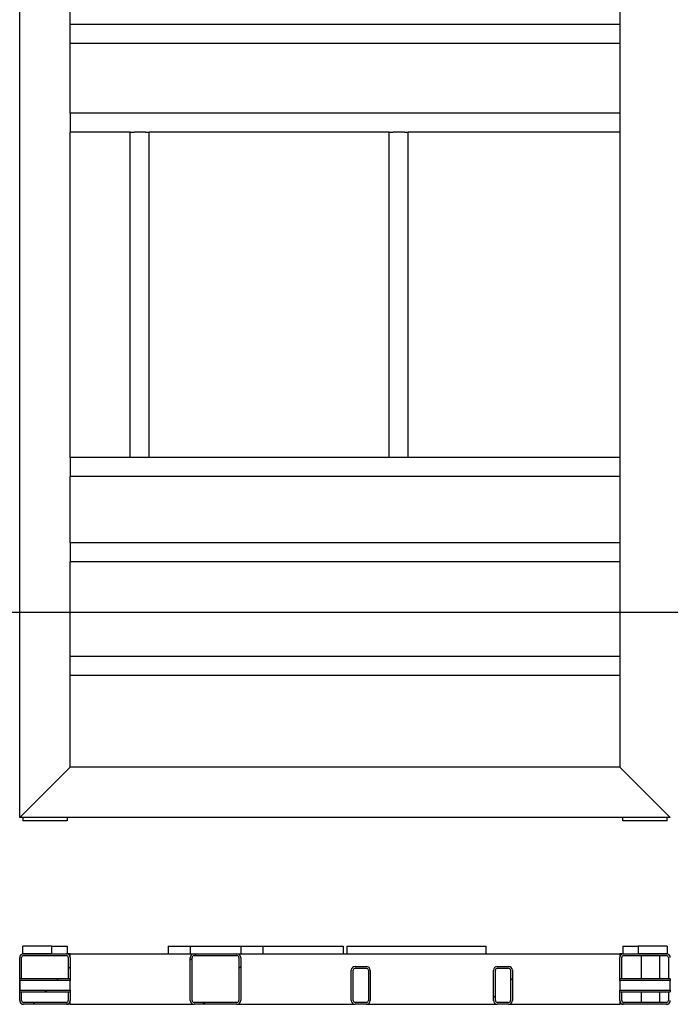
# Model space of a CAD drawing. Header units: millimetres. Extents: x 5 to 1226, y 5 to 415.
# Tile 8 of 61: x 93 to 144, y 228 to 306. Entities that reach past the tile are written whole.
import ezdxf

# ---------------------------------------------------------------- set-up
doc = ezdxf.new("R2010")
doc.units = ezdxf.units.MM
doc.header["$PDSIZE"] = -1
doc.layers.add('COTES', color=1, linetype='Continuous')
doc.layers.add('TRAIT-FINS', color=9, linetype='Continuous')
doc.layers.add('TRAIT-FORT', color=4, linetype='Continuous', lineweight=25)
doc.styles.add('SLDTEXTSTYLE0', font='TXT', dxfattribs={"width": 0.75})
doc.dimstyles.new('SLDDIMSTYLE1', dxfattribs={"dimtxt": 3, "dimasz": 2, "dimexe": 0, "dimexo": 0.0625, "dimgap": 0.75, "dimtad": 0, "dimtih": 1, "dimtoh": 1, "dimdec": 1, "dimlfac": 20, "dimrnd": 1e-09, "dimzin": 12, "dimdsep": 46, "dimtxsty": 'SLDTEXTSTYLE0', "dimsah": 1, "dimcen": 0.09, "dimadec": 0, "dimazin": 3, "dimtfac": 1, "dimtdec": 1, "dimtofl": 0, "dimtmove": 0, "dimatfit": 3, "dimfxl": 1, "dimfrac": 2, "dimtolj": 1, "dimtzin": 12, "dimarcsym": 0})
pattern_1 = [(45, (0, 0), (-13.4704, 13.4704), []), (45, (4.49, 0), (-13.4704, 13.4704), []), (45, (8.98, 0), (-13.4704, 13.4704), []), (45, (13.47, 0), (-13.4704, 13.4704), [])]

# ---------------------------------------------------------------- blocks, each defined once
blk = doc.blocks.new('_D_14')
at = {"layer": 'COTES', "color": 0, "lineweight": -2, "transparency": 16777216}
blk.add_line((182.905, 259.448), (182.905, 394.292), dxfattribs=at)
at = {"layer": 'Defpoints', "color": 0, "transparency": 16777216}
for p in [(182.905, 394.292), (39.158, 386.67), (182.905, 259.386)]:
    blk.add_point(p, dxfattribs=at)
at = {"layer": 'COTES', "color": 0, "transparency": 16777216, "insert": (182.905, 400.667), "char_height": 3, "attachment_point": 5, "rotation": 90, "style": 'SLDTEXTSTYLE0'}
blk.add_mtext('\\A1;2874.9', dxfattribs=at)
blk = doc.blocks.new('_D_21')
at = {"layer": 'COTES', "color": 0, "lineweight": -2, "transparency": 16777216}
blk.add_line((258.619, 280.251), (258.619, 394.292), dxfattribs=at)
at = {"layer": 'Defpoints', "color": 0, "transparency": 16777216}
for p in [(258.619, 394.292), (39.158, 386.67), (258.619, 280.188)]:
    blk.add_point(p, dxfattribs=at)
at = {"layer": 'COTES', "color": 0, "transparency": 16777216, "insert": (258.619, 400.667), "char_height": 3, "attachment_point": 5, "rotation": 90, "style": 'SLDTEXTSTYLE0'}
blk.add_mtext('\\A1;4389.2', dxfattribs=at)
blk = doc.blocks.new('_D_25')
at = {"layer": 'COTES', "color": 0, "lineweight": -2, "transparency": 16777216}
blk.add_line((314.492, 259.171), (314.492, 394.292), dxfattribs=at)
at = {"layer": 'Defpoints', "color": 0, "transparency": 16777216}
for p in [(314.492, 394.292), (39.158, 386.67), (314.492, 259.109)]:
    blk.add_point(p, dxfattribs=at)
at = {"layer": 'COTES', "color": 0, "transparency": 16777216, "insert": (314.492, 400.48), "char_height": 3, "attachment_point": 5, "rotation": 90, "style": 'SLDTEXTSTYLE0'}
blk.add_mtext('\\A1;5506.7', dxfattribs=at)
blk = doc.blocks.new('_D_26')
at = {"layer": 'COTES', "color": 0, "lineweight": -2, "transparency": 16777216}
for p, q in [((332.368, 390.292), (332.368, 394.292)), ((333.122, 386.292), (332.368, 390.292)), ((333.122, 246.987), (333.122, 386.292))]:
    blk.add_line(p, q, dxfattribs=at)
at = {"layer": 'Defpoints', "color": 0, "transparency": 16777216}
for p in [(332.368, 394.292), (39.158, 386.67), (333.122, 246.924)]:
    blk.add_point(p, dxfattribs=at)
at = {"layer": 'COTES', "color": 0, "transparency": 16777216, "insert": (332.368, 400.667), "char_height": 3, "attachment_point": 5, "rotation": 90, "style": 'SLDTEXTSTYLE0'}
blk.add_mtext('\\A1;5879.3', dxfattribs=at)
blk = doc.blocks.new('_D_27')
at = {"layer": 'COTES', "color": 0, "lineweight": -2, "transparency": 16777216}
for p, q in [((337.178, 390.292), (337.178, 394.292)), ((336.424, 386.292), (337.178, 390.292)), ((336.424, 245.512), (336.424, 386.292))]:
    blk.add_line(p, q, dxfattribs=at)
at = {"layer": 'Defpoints', "color": 0, "transparency": 16777216}
for p in [(337.178, 394.292), (39.158, 386.67), (336.424, 245.449)]:
    blk.add_point(p, dxfattribs=at)
at = {"layer": 'COTES', "color": 0, "transparency": 16777216, "insert": (337.178, 400.667), "char_height": 3, "attachment_point": 5, "rotation": 90, "style": 'SLDTEXTSTYLE0'}
blk.add_mtext('\\A1;5945.3', dxfattribs=at)
blk = doc.blocks.new('_D_28')
at = {"layer": 'COTES', "color": 0, "lineweight": -2, "transparency": 16777216}
for p, q in [((358.284, 390.292), (358.284, 394.292)), ((359.792, 386.292), (358.284, 390.292)), ((359.792, 245.512), (359.792, 386.292))]:
    blk.add_line(p, q, dxfattribs=at)
at = {"layer": 'Defpoints', "color": 0, "transparency": 16777216}
for p in [(358.284, 394.292), (39.158, 386.67), (359.792, 245.449)]:
    blk.add_point(p, dxfattribs=at)
at = {"layer": 'COTES', "color": 0, "transparency": 16777216, "insert": (358.284, 400.292), "char_height": 3, "attachment_point": 5, "rotation": 90, "style": 'SLDTEXTSTYLE0'}
blk.add_mtext('\\A1;6412.7', dxfattribs=at)
blk = doc.blocks.new('_D_29')
at = {"layer": 'COTES', "color": 0, "lineweight": -2, "transparency": 16777216}
blk.add_line((363.094, 245.512), (363.094, 394.292), dxfattribs=at)
at = {"layer": 'Defpoints', "color": 0, "transparency": 16777216}
for p in [(363.094, 394.292), (39.158, 386.67), (363.094, 245.449)]:
    blk.add_point(p, dxfattribs=at)
at = {"layer": 'COTES', "color": 0, "transparency": 16777216, "insert": (363.094, 400.667), "char_height": 3, "attachment_point": 5, "rotation": 90, "style": 'SLDTEXTSTYLE0'}
blk.add_mtext('\\A1;6478.7', dxfattribs=at)
blk = doc.blocks.new('_D_56')
at = {"layer": 'COTES', "color": 0, "lineweight": -2, "transparency": 16777216}
for p, q in [((29.54, 260.489), (25.54, 260.489)), ((33.54, 259.386), (29.54, 260.489)), ((182.842, 259.386), (33.54, 259.386))]:
    blk.add_line(p, q, dxfattribs=at)
at = {"layer": 'Defpoints', "color": 0, "transparency": 16777216}
for p in [(39.158, 386.67), (25.54, 260.489), (182.905, 259.386)]:
    blk.add_point(p, dxfattribs=at)
at = {"layer": 'COTES', "color": 0, "transparency": 16777216, "insert": (19.165, 260.489), "char_height": 3, "attachment_point": 5, "style": 'SLDTEXTSTYLE0'}
blk.add_mtext('\\A1;2545.7', dxfattribs=at)

msp = doc.modelspace()

# ---------------------------------------------------------------- hatches: boundary and pattern name
at = {"layer": 'TRAIT-FINS'}
h = msp.add_hatch(dxfattribs=at)
h.set_pattern_fill('DIN 201 ACIER ET FONTE', color=256, style=0, pattern_type=2)
h.set_pattern_definition(pattern_1)
h.paths.add_polyline_path([(92.9082, 232.9902), (92.9082, 232.3902), (95.2082, 232.3902), (95.2082, 232.9902)], flags=0)
h = msp.add_hatch(dxfattribs=at)
h.set_pattern_fill('DIN 201 ACIER ET FONTE', color=256, style=0, pattern_type=2)
h.set_pattern_definition(pattern_1)
h.paths.add_polyline_path([(143.9082, 232.3902), (143.9082, 232.9902), (141.6082, 232.9902), (141.6082, 232.3902)], flags=0)
h = msp.add_hatch(dxfattribs=at)
h.set_pattern_fill('DIN 201 ACIER ET FONTE', color=256, style=0, pattern_type=2)
h.set_pattern_definition(pattern_1)
edge = h.paths.add_edge_path(flags=0)
edge.add_line((88.9582, 232.2402), (92.3582, 232.2402))
edge.add_arc((92.3582, 232.0902), 0.15, 0, 90, ccw=False)
edge.add_line((92.5082, 232.0902), (92.5082, 230.4152))
edge.add_line((92.5082, 230.4152), (92.6582, 230.4152))
edge.add_line((92.6582, 230.4152), (92.6582, 232.0902))
edge.add_arc((92.3582, 232.0902), 0.3, 0, 90)
edge.add_line((92.3582, 232.3902), (88.9582, 232.3902))
edge.add_arc((88.9582, 232.0902), 0.3, 90, 180)
edge.add_line((88.6582, 232.0902), (88.6582, 230.4152))
edge.add_line((88.6582, 230.4152), (88.8082, 230.4152))
edge.add_line((88.8082, 230.4152), (88.8082, 232.0902))
edge.add_arc((88.9582, 232.0902), 0.15, 90, 180, ccw=False)
h = msp.add_hatch(dxfattribs=at)
h.set_pattern_fill('DIN 201 ACIER ET FONTE', color=256, style=0, pattern_type=2)
h.set_pattern_definition(pattern_1)
edge = h.paths.add_edge_path(flags=0)
edge.add_line((92.8082, 230.4152), (92.8082, 232.0902))
edge.add_arc((92.9582, 232.0902), 0.15, 90, 180, ccw=False)
edge.add_line((92.9582, 232.2402), (96.3582, 232.2402))
edge.add_arc((96.3582, 232.0902), 0.15, 0, 90, ccw=False)
edge.add_line((96.5082, 232.0902), (96.5082, 230.4152))
edge.add_line((96.5082, 230.4152), (96.6582, 230.4152))
edge.add_line((96.6582, 230.4152), (96.6582, 232.0902))
edge.add_arc((96.3582, 232.0902), 0.3, 0, 90)
edge.add_line((96.3582, 232.3902), (92.9582, 232.3902))
edge.add_arc((92.9582, 232.0902), 0.3, 90, 180)
edge.add_line((92.6582, 232.0902), (92.6582, 230.4152))
edge.add_line((92.6582, 230.4152), (92.8082, 230.4152))
h = msp.add_hatch(dxfattribs=at)
h.set_pattern_fill('DIN 201 ACIER ET FONTE', color=256, style=0, pattern_type=2)
h.set_pattern_definition(pattern_1)
edge = h.paths.add_edge_path(flags=0)
edge.add_line((110.1582, 228.6902), (110.1582, 232.0902))
edge.add_arc((109.8582, 232.0902), 0.3, 0, 90)
edge.add_line((109.8582, 232.3902), (106.4582, 232.3902))
edge.add_arc((106.4582, 232.0902), 0.3, 90, 180)
edge.add_line((106.1582, 232.0902), (106.1582, 228.6902))
edge.add_arc((106.4582, 228.6902), 0.3, 180, 270)
edge.add_line((106.4582, 228.3902), (109.8582, 228.3902))
edge.add_arc((109.8582, 228.6902), 0.3, 270, 360)
edge = h.paths.add_edge_path(flags=0)
edge.add_arc((106.4582, 232.0902), 0.15, 90, 180, ccw=False)
edge.add_line((106.4582, 232.2402), (109.8582, 232.2402))
edge.add_arc((109.8582, 232.0902), 0.15, 0, 90, ccw=False)
edge.add_line((110.0082, 232.0902), (110.0082, 228.6902))
edge.add_arc((109.8582, 228.6902), 0.15, 270, 360, ccw=False)
edge.add_line((109.8582, 228.5402), (106.4582, 228.5402))
edge.add_arc((106.4582, 228.6902), 0.15, 180, 270, ccw=False)
edge.add_line((106.3082, 228.6902), (106.3082, 232.0902))
h = msp.add_hatch(dxfattribs=at)
h.set_pattern_fill('DIN 201 ACIER ET FONTE', color=256, style=0, pattern_type=2)
h.set_pattern_definition(pattern_1)
edge = h.paths.add_edge_path(flags=0)
edge.add_line((140.4582, 232.2402), (143.8582, 232.2402))
edge.add_arc((143.8582, 232.0902), 0.15, 0, 90, ccw=False)
edge.add_line((144.0082, 232.0902), (144.0082, 230.4152))
edge.add_line((144.0082, 230.4152), (144.1582, 230.4152))
edge.add_line((144.1582, 230.4152), (144.1582, 232.0902))
edge.add_arc((143.8582, 232.0902), 0.3, 0, 90)
edge.add_line((143.8582, 232.3902), (140.4582, 232.3902))
edge.add_arc((140.4582, 232.0902), 0.3, 90, 180)
edge.add_line((140.1582, 232.0902), (140.1582, 230.4152))
edge.add_line((140.1582, 230.4152), (140.3082, 230.4152))
edge.add_line((140.3082, 230.4152), (140.3082, 232.0902))
edge.add_arc((140.4582, 232.0902), 0.15, 90, 180, ccw=False)
h = msp.add_hatch(dxfattribs=at)
h.set_pattern_fill('DIN 201 ACIER ET FONTE', color=256, style=0, pattern_type=2)
h.set_pattern_definition(pattern_1)
edge = h.paths.add_edge_path(flags=0)
edge.add_line((144.4582, 232.2402), (147.8582, 232.2402))
edge.add_arc((147.8582, 232.0902), 0.15, 0, 90, ccw=False)
edge.add_line((148.0082, 232.0902), (148.0082, 230.4152))
edge.add_line((148.0082, 230.4152), (148.1582, 230.4152))
edge.add_line((148.1582, 230.4152), (148.1582, 232.0902))
edge.add_arc((147.8582, 232.0902), 0.3, 0, 90)
edge.add_line((147.8582, 232.3902), (144.4582, 232.3902))
edge.add_arc((144.4582, 232.0902), 0.3, 90, 180)
edge.add_line((144.1582, 232.0902), (144.1582, 230.4152))
edge.add_line((144.1582, 230.4152), (144.3082, 230.4152))
edge.add_line((144.3082, 230.4152), (144.3082, 232.0902))
edge.add_arc((144.4582, 232.0902), 0.15, 90, 180, ccw=False)
h = msp.add_hatch(dxfattribs=at)
h.set_pattern_fill('DIN 201 ACIER ET FONTE', color=256, style=0, pattern_type=2)
h.set_pattern_definition(pattern_1)
edge = h.paths.add_edge_path(flags=0)
edge.add_line((120.4082, 228.6902), (120.4082, 231.0902))
edge.add_arc((120.1082, 231.0902), 0.3, 0, 90)
edge.add_line((120.1082, 231.3902), (119.2082, 231.3902))
edge.add_arc((119.2082, 231.0902), 0.3, 90, 180)
edge.add_line((118.9082, 231.0902), (118.9082, 228.6902))
edge.add_arc((119.2082, 228.6902), 0.3, 180, 270)
edge.add_line((119.2082, 228.3902), (120.1082, 228.3902))
edge.add_arc((120.1082, 228.6902), 0.3, 270, 360)
edge = h.paths.add_edge_path(flags=0)
edge.add_arc((119.2082, 228.6902), 0.15, 180, 270, ccw=False)
edge.add_line((119.0582, 228.6902), (119.0582, 231.0902))
edge.add_arc((119.2082, 231.0902), 0.15, 90, 180, ccw=False)
edge.add_line((119.2082, 231.2402), (120.1082, 231.2402))
edge.add_arc((120.1082, 231.0902), 0.15, 0, 90, ccw=False)
edge.add_line((120.2582, 231.0902), (120.2582, 228.6902))
edge.add_arc((120.1082, 228.6902), 0.15, 270, 360, ccw=False)
edge.add_line((120.1082, 228.5402), (119.2082, 228.5402))
h = msp.add_hatch(dxfattribs=at)
h.set_pattern_fill('DIN 201 ACIER ET FONTE', color=256, style=0, pattern_type=2)
h.set_pattern_definition(pattern_1)
edge = h.paths.add_edge_path(flags=0)
edge.add_line((131.6582, 228.6902), (131.6582, 231.0902))
edge.add_arc((131.3582, 231.0902), 0.3, 0, 90)
edge.add_line((131.3582, 231.3902), (130.4582, 231.3902))
edge.add_arc((130.4582, 231.0902), 0.3, 90, 180)
edge.add_line((130.1582, 231.0902), (130.1582, 228.6902))
edge.add_arc((130.4582, 228.6902), 0.3, 180, 270)
edge.add_line((130.4582, 228.3902), (131.3582, 228.3902))
edge.add_arc((131.3582, 228.6902), 0.3, 270, 360)
edge = h.paths.add_edge_path(flags=0)
edge.add_arc((130.4582, 228.6902), 0.15, 180, 270, ccw=False)
edge.add_line((130.3082, 228.6902), (130.3082, 231.0902))
edge.add_arc((130.4582, 231.0902), 0.15, 90, 180, ccw=False)
edge.add_line((130.4582, 231.2402), (131.3582, 231.2402))
edge.add_arc((131.3582, 231.0902), 0.15, 0, 90, ccw=False)
edge.add_line((131.5082, 231.0902), (131.5082, 228.6902))
edge.add_arc((131.3582, 228.6902), 0.15, 270, 360, ccw=False)
edge.add_line((131.3582, 228.5402), (130.4582, 228.5402))
h = msp.add_hatch(dxfattribs=at)
h.set_pattern_fill('DIN 201 ACIER ET FONTE', color=256, style=0, pattern_type=2)
h.set_pattern_definition(pattern_1)
h.paths.add_polyline_path([(92.6587, 230.2652), (96.6582, 230.2652), (96.6582, 230.4152), (92.6587, 230.4152)], flags=0)
h = msp.add_hatch(dxfattribs=at)
h.set_pattern_fill('DIN 201 ACIER ET FONTE', color=256, style=0, pattern_type=2)
h.set_pattern_definition(pattern_1)
h.paths.add_polyline_path([(140.1582, 230.2652), (144.1577, 230.2652), (144.1577, 230.4152), (140.1582, 230.4152)], flags=0)
h = msp.add_hatch(dxfattribs=at)
h.set_pattern_fill('DIN 201 ACIER ET FONTE', color=256, style=0, pattern_type=2)
h.set_pattern_definition(pattern_1)
edge = h.paths.add_edge_path(flags=0)
edge.add_arc((88.9582, 228.6902), 0.3, 180, 270)
edge.add_line((88.9582, 228.3902), (92.3582, 228.3902))
edge.add_arc((92.3582, 228.6902), 0.3, 270, 360)
edge.add_line((92.6582, 228.6902), (92.6582, 229.3652))
edge.add_line((92.6582, 229.3652), (92.5082, 229.3652))
edge.add_line((92.5082, 229.3652), (92.5082, 228.6902))
edge.add_arc((92.3582, 228.6902), 0.15, 270, 360, ccw=False)
edge.add_line((92.3582, 228.5402), (88.9582, 228.5402))
edge.add_arc((88.9582, 228.6902), 0.15, 180, 270, ccw=False)
edge.add_line((88.8082, 228.6902), (88.8082, 229.3652))
edge.add_line((88.8082, 229.3652), (88.6582, 229.3652))
edge.add_line((88.6582, 229.3652), (88.6582, 228.6902))
h = msp.add_hatch(dxfattribs=at)
h.set_pattern_fill('DIN 201 ACIER ET FONTE', color=256, style=0, pattern_type=2)
h.set_pattern_definition(pattern_1)
edge = h.paths.add_edge_path(flags=0)
edge.add_arc((96.3582, 228.6902), 0.3, 270, 360)
edge.add_line((96.6582, 228.6902), (96.6582, 229.3652))
edge.add_line((96.6582, 229.3652), (96.5082, 229.3652))
edge.add_line((96.5082, 229.3652), (96.5082, 228.6902))
edge.add_arc((96.3582, 228.6902), 0.15, 270, 360, ccw=False)
edge.add_line((96.3582, 228.5402), (92.9582, 228.5402))
edge.add_arc((92.9582, 228.6902), 0.15, 180, 270, ccw=False)
edge.add_line((92.8082, 228.6902), (92.8082, 229.3652))
edge.add_line((92.8082, 229.3652), (92.6582, 229.3652))
edge.add_line((92.6582, 229.3652), (92.6582, 228.6902))
edge.add_arc((92.9582, 228.6902), 0.3, 180, 270)
edge.add_line((92.9582, 228.3902), (96.3582, 228.3902))
h = msp.add_hatch(dxfattribs=at)
h.set_pattern_fill('DIN 201 ACIER ET FONTE', color=256, style=0, pattern_type=2)
h.set_pattern_definition(pattern_1)
h.paths.add_polyline_path([(96.6582, 229.5152), (92.6587, 229.5152), (92.6587, 229.3652), (96.6582, 229.3652)], flags=0)
h = msp.add_hatch(dxfattribs=at)
h.set_pattern_fill('DIN 201 ACIER ET FONTE', color=256, style=0, pattern_type=2)
h.set_pattern_definition(pattern_1)
h.paths.add_polyline_path([(144.1577, 229.5152), (140.1582, 229.5152), (140.1582, 229.3652), (144.1577, 229.3652)], flags=0)
h = msp.add_hatch(dxfattribs=at)
h.set_pattern_fill('DIN 201 ACIER ET FONTE', color=256, style=0, pattern_type=2)
h.set_pattern_definition(pattern_1)
edge = h.paths.add_edge_path(flags=0)
edge.add_arc((140.4582, 228.6902), 0.3, 180, 270)
edge.add_line((140.4582, 228.3902), (143.8582, 228.3902))
edge.add_arc((143.8582, 228.6902), 0.3, 270, 360)
edge.add_line((144.1582, 228.6902), (144.1582, 229.3652))
edge.add_line((144.1582, 229.3652), (144.0082, 229.3652))
edge.add_line((144.0082, 229.3652), (144.0082, 228.6902))
edge.add_arc((143.8582, 228.6902), 0.15, 270, 360, ccw=False)
edge.add_line((143.8582, 228.5402), (140.4582, 228.5402))
edge.add_arc((140.4582, 228.6902), 0.15, 180, 270, ccw=False)
edge.add_line((140.3082, 228.6902), (140.3082, 229.3652))
edge.add_line((140.3082, 229.3652), (140.1582, 229.3652))
edge.add_line((140.1582, 229.3652), (140.1582, 228.6902))
h = msp.add_hatch(dxfattribs=at)
h.set_pattern_fill('DIN 201 ACIER ET FONTE', color=256, style=0, pattern_type=2)
h.set_pattern_definition(pattern_1)
edge = h.paths.add_edge_path(flags=0)
edge.add_arc((144.4582, 228.6902), 0.3, 180, 270)
edge.add_line((144.4582, 228.3902), (147.8582, 228.3902))
edge.add_arc((147.8582, 228.6902), 0.3, 270, 360)
edge.add_line((148.1582, 228.6902), (148.1582, 229.3652))
edge.add_line((148.1582, 229.3652), (148.0082, 229.3652))
edge.add_line((148.0082, 229.3652), (148.0082, 228.6902))
edge.add_arc((147.8582, 228.6902), 0.15, 270, 360, ccw=False)
edge.add_line((147.8582, 228.5402), (144.4582, 228.5402))
edge.add_arc((144.4582, 228.6902), 0.15, 180, 270, ccw=False)
edge.add_line((144.3082, 228.6902), (144.3082, 229.3652))
edge.add_line((144.3082, 229.3652), (144.1582, 229.3652))
edge.add_line((144.1582, 229.3652), (144.1582, 228.6902))

# ---------------------------------------------------------------- linework, layer by layer
at = {"layer": 'TRAIT-FORT', "lineweight": 25}
for p, q in [((92.6582, 243.1705), (92.6582, 386.6705)), ((96.6582, 305.9205), (96.6582, 311.9205)), ((140.1582, 311.9205), (140.1582, 305.9205)), ((96.6582, 305.6205), (96.6582, 305.9205)), ((140.1582, 305.9205), (96.6582, 305.9205)), ((96.6582, 304.7205), (96.6582, 305.6205)), ((140.1582, 305.9205), (140.1582, 305.6205)), ((140.1582, 305.6205), (140.1582, 304.7205)), ((96.6582, 304.4205), (96.6582, 304.7205)), ((140.1582, 304.7205), (140.1582, 304.4205)), ((96.6582, 298.9205), (96.6582, 304.4205)), ((140.1582, 304.4205), (96.6582, 304.4205)), ((140.1582, 304.4205), (140.1582, 298.9205)), ((140.1582, 298.9205), (96.6582, 298.9205)), ((96.6582, 298.9205), (96.6582, 298.6205)), ((96.6582, 298.6205), (96.6582, 297.7205)), ((140.1582, 298.9205), (140.1582, 298.6205)), ((140.1582, 298.6205), (140.1582, 297.7205)), ((96.6582, 297.7205), (96.6582, 297.4205)), ((140.1582, 297.7205), (140.1582, 297.4205)), ((96.6582, 271.6705), (96.6582, 297.4205)), ((101.4082, 297.4205), (96.6582, 297.4205)), ((101.4082, 271.6705), (101.4082, 297.4205)), ((101.4082, 297.4205), (101.7082, 297.4205)), ((102.6082, 297.4205), (101.7082, 297.4205)), ((102.6082, 297.4205), (102.9082, 297.4205)), ((121.9082, 297.4205), (102.9082, 297.4205)), ((102.9082, 271.6705), (102.9082, 297.4205)), ((121.9082, 271.6705), (121.9082, 297.4205)), ((121.9082, 297.4205), (122.2082, 297.4205)), ((123.1082, 297.4205), (122.2082, 297.4205)), ((123.1082, 297.4205), (123.4082, 297.4205)), ((140.1582, 297.4205), (123.4082, 297.4205)), ((123.4082, 271.6705), (123.4082, 297.4205)), ((140.1582, 297.4205), (140.1582, 271.6705)), ((101.4082, 271.6705), (96.6582, 271.6705)), ((96.6582, 271.6705), (96.6582, 271.3705)), ((96.6582, 271.3705), (96.6582, 270.4705)), ((101.7082, 271.6705), (101.4082, 271.6705)), ((102.6082, 271.6705), (101.7082, 271.6705)), ((102.9082, 271.6705), (102.6082, 271.6705)), ((121.9082, 271.6705), (102.9082, 271.6705)), ((122.2082, 271.6705), (121.9082, 271.6705)), ((123.1082, 271.6705), (122.2082, 271.6705)), ((123.4082, 271.6705), (123.1082, 271.6705)), ((140.1582, 271.6705), (123.4082, 271.6705)), ((140.1582, 271.6705), (140.1582, 271.3705)), ((140.1582, 271.3705), (140.1582, 270.4705)), ((96.6582, 270.4705), (96.6582, 270.1705)), ((140.1582, 270.4705), (140.1582, 270.1705)), ((96.6582, 264.9205), (96.6582, 270.1705)), ((140.1582, 270.1705), (96.6582, 270.1705)), ((140.1582, 270.1705), (140.1582, 264.9205)), ((140.1582, 264.9205), (96.6582, 264.9205)), ((96.6582, 264.9205), (96.6582, 264.6205)), ((96.6582, 264.6205), (96.6582, 263.7205)), ((140.1582, 264.9205), (140.1582, 264.6205)), ((140.1582, 264.6205), (140.1582, 263.7205)), ((96.6582, 263.7205), (96.6582, 263.4205)), ((96.6582, 255.9205), (96.6582, 263.4205)), ((140.1582, 263.4205), (96.6582, 263.4205)), ((140.1582, 263.7205), (140.1582, 263.4205)), ((140.1582, 263.4205), (140.1582, 255.9205)), ((140.1582, 255.9205), (96.6582, 255.9205)), ((96.6582, 255.6205), (96.6582, 255.9205)), ((96.6582, 254.7205), (96.6582, 255.6205)), ((140.1582, 255.9205), (140.1582, 255.6205)), ((140.1582, 255.6205), (140.1582, 254.7205)), ((96.6582, 254.4205), (96.6582, 254.7205)), ((96.6582, 247.1705), (96.6582, 254.4205)), ((140.1582, 254.4205), (96.6582, 254.4205)), ((140.1582, 254.7205), (140.1582, 254.4205)), ((140.1582, 254.4205), (140.1582, 247.1705)), ((96.3582, 246.8705), (96.6582, 247.1705)), ((96.6582, 247.1705), (96.3582, 246.8705)), ((140.1582, 247.1705), (96.6582, 247.1705)), ((140.1582, 247.1705), (140.4582, 246.8705)), ((140.4582, 246.8705), (140.1582, 247.1705)), ((92.9582, 243.4705), (96.3582, 246.8705)), ((140.4582, 246.8705), (143.8582, 243.4705)), ((92.6582, 243.1705), (92.9582, 243.4705)), ((92.9582, 243.4705), (92.6582, 243.1705)), ((144.1582, 243.1705), (92.6582, 243.1705)), ((92.9082, 243.1705), (92.9082, 242.9205)), ((96.4082, 243.1705), (96.4082, 242.9205)), ((140.4082, 242.9205), (140.4082, 243.1705)), ((143.8582, 243.4705), (144.1582, 243.1705)), ((144.1582, 243.1705), (143.8582, 243.4705)), ((143.9082, 242.9205), (143.9082, 243.1705)), ((96.4082, 242.9205), (92.9082, 242.9205)), ((143.9082, 242.9205), (140.4082, 242.9205)), ((95.2082, 232.9902), (92.9082, 232.9902)), ((92.9082, 232.3902), (92.9082, 232.9902)), ((95.2082, 232.3902), (95.2082, 232.9902)), ((95.2082, 232.9902), (96.4082, 232.9902)), ((96.4082, 232.9902), (96.4082, 232.3902)), ((104.4082, 232.9902), (104.4082, 232.3902)), ((104.4082, 232.9902), (106.1582, 232.9902)), ((106.1582, 232.9902), (110.1582, 232.9902)), ((106.1582, 232.9902), (106.1582, 232.3902)), ((110.1582, 232.9902), (111.9082, 232.9902)), ((110.1582, 232.9902), (110.1582, 232.3902)), ((111.9082, 232.9902), (111.9082, 232.3902)), ((111.9082, 232.9902), (118.2582, 232.9902)), ((118.2582, 232.9902), (118.2582, 232.3902)), ((118.5582, 232.9902), (129.5582, 232.9902)), ((118.5582, 232.9902), (118.5582, 232.3902)), ((129.5582, 232.9902), (129.5582, 232.3902)), ((140.4082, 232.9902), (140.4082, 232.3902)), ((140.4082, 232.9902), (141.6082, 232.9902)), ((141.6082, 232.9902), (141.6082, 232.3902)), ((143.9082, 232.9902), (141.6082, 232.9902)), ((143.9082, 232.9902), (143.9082, 232.3902)), ((95.2082, 232.3902), (92.9082, 232.3902)), ((92.9582, 232.3902), (96.3582, 232.3902)), ((92.9582, 232.2402), (96.3582, 232.2402)), ((96.6582, 232.3902), (96.4082, 232.3902)), ((96.6582, 232.3902), (104.4082, 232.3902)), ((96.6582, 232.0902), (96.6582, 232.3902)), ((104.4082, 232.3902), (106.1582, 232.3902)), ((106.1582, 232.3902), (106.4582, 232.3902)), ((106.4582, 232.3902), (109.8582, 232.3902)), ((106.4582, 232.2402), (109.8582, 232.2402)), ((109.8582, 232.3902), (110.1582, 232.3902)), ((110.1582, 232.3902), (111.9082, 232.3902)), ((111.9082, 232.3902), (118.5582, 232.3902)), ((118.5582, 232.3902), (129.5582, 232.3902)), ((129.5582, 232.3902), (140.1582, 232.3902)), ((140.1582, 232.3902), (140.1582, 232.0902)), ((140.4082, 232.3902), (140.1582, 232.3902)), ((140.4582, 232.3902), (143.8582, 232.3902)), ((140.4582, 232.2402), (143.8582, 232.2402)), ((143.9082, 232.3902), (141.6082, 232.3902)), ((141.8404, 232.2402), (141.8404, 230.4152)), ((143.3404, 230.4152), (143.3404, 232.2402)), ((92.6582, 230.4152), (92.6582, 232.0902)), ((92.8082, 230.4152), (92.8082, 232.0902)), ((96.5082, 232.0902), (96.5082, 230.4152)), ((96.6582, 232.0902), (96.6582, 230.4152)), ((106.1582, 228.6902), (106.1582, 232.0902)), ((106.3082, 228.6902), (106.3082, 232.0902)), ((110.0082, 232.0902), (110.0082, 228.6902)), ((110.1582, 232.0902), (110.1582, 228.6902)), ((140.1582, 230.4152), (140.1582, 232.0902)), ((140.3082, 230.4152), (140.3082, 232.0902)), ((144.0082, 232.0902), (144.0082, 230.4152)), ((118.9082, 228.6902), (118.9082, 231.0902)), ((119.0582, 228.6902), (119.0582, 231.0902)), ((119.2082, 231.3902), (120.1082, 231.3902)), ((119.2082, 231.2402), (120.1082, 231.2402)), ((120.2582, 231.0902), (120.2582, 228.6902)), ((120.4082, 231.0902), (120.4082, 228.6902)), ((130.1582, 228.6902), (130.1582, 231.0902)), ((130.3082, 228.6902), (130.3082, 231.0902)), ((130.4582, 231.3902), (131.3582, 231.3902)), ((130.4582, 231.2402), (131.3582, 231.2402)), ((131.5082, 231.0902), (131.5082, 228.6902)), ((131.6582, 231.0902), (131.6582, 228.6902)), ((92.8082, 230.4152), (92.6582, 230.4152)), ((92.6582, 229.3652), (92.6582, 230.4152)), ((96.6582, 230.4152), (92.6587, 230.4152)), ((92.6587, 230.2652), (92.6587, 230.4152)), ((96.6582, 230.2652), (92.6587, 230.2652)), ((92.6587, 230.2652), (92.6587, 229.5152)), ((96.6582, 230.4152), (96.5082, 230.4152)), ((96.6582, 230.4152), (96.6582, 230.2652)), ((96.6582, 229.5152), (96.6582, 230.2652)), ((140.3082, 230.4152), (140.1582, 230.4152)), ((144.1577, 230.4152), (140.1582, 230.4152)), ((140.1582, 230.2652), (140.1582, 230.4152)), ((144.1577, 230.2652), (140.1582, 230.2652)), ((140.1582, 230.2652), (140.1582, 229.5152)), ((144.1582, 230.4152), (144.0082, 230.4152)), ((144.1577, 230.4152), (144.1577, 230.2652)), ((144.1577, 229.5152), (144.1577, 230.2652)), ((92.6582, 229.3652), (92.8082, 229.3652)), ((92.6582, 228.6902), (92.6582, 229.3652)), ((92.6587, 229.5152), (96.6582, 229.5152)), ((92.6587, 229.3652), (92.6587, 229.5152)), ((92.6587, 229.3652), (96.6582, 229.3652)), ((92.8082, 228.6902), (92.8082, 229.3652)), ((96.5082, 229.3652), (96.6582, 229.3652)), ((96.5082, 229.3652), (96.5082, 228.6902)), ((96.6582, 229.5152), (96.6582, 229.3652)), ((96.6582, 229.3652), (96.6582, 228.6902)), ((140.1582, 229.5152), (144.1577, 229.5152)), ((140.1582, 229.3652), (140.1582, 229.5152)), ((140.1582, 229.3652), (140.3082, 229.3652)), ((140.1582, 228.6902), (140.1582, 229.3652)), ((140.1582, 229.3652), (144.1577, 229.3652)), ((140.3082, 228.6902), (140.3082, 229.3652)), ((141.8404, 229.3652), (141.8404, 228.5402)), ((143.3404, 228.5402), (143.3404, 229.3652)), ((144.0082, 229.3652), (144.1582, 229.3652)), ((144.0082, 229.3652), (144.0082, 228.6902)), ((144.1577, 229.5152), (144.1577, 229.3652)), ((96.3582, 228.5402), (92.9582, 228.5402)), ((96.3582, 228.3902), (92.9582, 228.3902)), ((96.6582, 228.3902), (96.3582, 228.3902)), ((96.6582, 228.3902), (96.6582, 228.6902)), ((96.6582, 228.3902), (106.4582, 228.3902)), ((109.8582, 228.5402), (106.4582, 228.5402)), ((109.8582, 228.3902), (106.4582, 228.3902)), ((109.8582, 228.3902), (119.2082, 228.3902)), ((120.1082, 228.5402), (119.2082, 228.5402)), ((120.1082, 228.3902), (119.2082, 228.3902)), ((120.1082, 228.3902), (130.4582, 228.3902)), ((131.3582, 228.5402), (130.4582, 228.5402)), ((131.3582, 228.3902), (130.4582, 228.3902)), ((131.3582, 228.3902), (140.1582, 228.3902)), ((140.1582, 228.6902), (140.1582, 228.3902)), ((140.4582, 228.3902), (140.1582, 228.3902)), ((143.8582, 228.5402), (140.4582, 228.5402)), ((143.8582, 228.3902), (140.4582, 228.3902))]:
    msp.add_line(p, q, dxfattribs=at)
for centre, radius, start, end in [((92.9582, 232.0902), 0.3, 90, 180), ((92.9582, 232.0902), 0.15, 90, 180), ((96.3582, 232.0902), 0.3, 0, 90), ((96.3582, 232.0902), 0.15, 0, 90), ((106.4582, 232.0902), 0.3, 90, 180), ((106.4582, 232.0902), 0.15, 90, 180), ((109.8582, 232.0902), 0.3, 0, 90), ((109.8582, 232.0902), 0.15, 0, 90), ((140.4582, 232.0902), 0.3, 90, 180), ((140.4582, 232.0902), 0.15, 90, 180), ((143.8582, 232.0902), 0.3, 0, 90), ((143.8582, 232.0902), 0.15, 0, 90), ((119.2082, 231.0902), 0.3, 90, 180), ((119.2082, 231.0902), 0.15, 90, 180), ((120.1082, 231.0902), 0.3, 0, 90), ((120.1082, 231.0902), 0.15, 0, 90), ((130.4582, 231.0902), 0.3, 90, 180), ((130.4582, 231.0902), 0.15, 90, 180), ((131.3582, 231.0902), 0.3, 0, 90), ((131.3582, 231.0902), 0.15, 0, 90), ((92.9582, 228.6902), 0.3, 180, 270), ((92.9582, 228.6902), 0.15, 180, 270), ((96.3582, 228.6902), 0.15, 270, 0), ((96.3582, 228.6902), 0.3, 270, 0), ((106.4582, 228.6902), 0.3, 180, 270), ((106.4582, 228.6902), 0.15, 180, 270), ((109.8582, 228.6902), 0.15, 270, 0), ((109.8582, 228.6902), 0.3, 270, 0), ((119.2082, 228.6902), 0.3, 180, 270), ((119.2082, 228.6902), 0.15, 180, 270), ((120.1082, 228.6902), 0.3, 270, 0), ((120.1082, 228.6902), 0.15, 270, 0), ((130.4582, 228.6902), 0.3, 180, 270), ((130.4582, 228.6902), 0.15, 180, 270), ((131.3582, 228.6902), 0.3, 270, 0), ((131.3582, 228.6902), 0.15, 270, 0), ((140.4582, 228.6902), 0.3, 180, 270), ((140.4582, 228.6902), 0.15, 180, 270), ((143.8582, 228.6902), 0.15, 270, 0), ((143.8582, 228.6902), 0.3, 270, 0)]:
    msp.add_arc(centre, radius, start, end, dxfattribs=at)

# ---------------------------------------------------------------- dimensions: what is measured, and where the dimension line sits
at = {"layer": 'COTES'}
for feature_location, offset, dtype, picture, middle in [((182.905, 259.3855), (0, 134.9066), 1, '_D_14', (182.905, 400.6671)), ((258.6189, 280.188), (0, 114.1041), 1, '_D_21', (258.6189, 400.6671)), ((333.1217, 246.9243), (-0.7541, 147.3678), 1, '_D_26', (332.3677, 400.6671)), ((336.4237, 245.4493), (0.7541, 148.8428), 1, '_D_27', (337.1778, 400.6671)), ((363.0937, 245.4493), (0, 148.8428), 1, '_D_29', (363.0937, 400.6671)), ((314.492, 259.1087), (0, 135.1834), 1, '_D_25', (314.492, 400.4796)), ((359.7917, 245.4493), (-1.5081, 148.8428), 1, '_D_28', (358.2836, 400.2921)), ((182.905, 259.3855), (-157.3654, 1.1031), 0, '_D_56', (19.1645, 260.4886))]:
    dim = msp.add_ordinate_dim(feature_location=feature_location, offset=offset, dtype=dtype, origin=(39.1582, 386.6705), dimstyle='SLDDIMSTYLE1', dxfattribs=at)
    dim.commit()
    dim.dimension.update_dxf_attribs({"geometry": picture, "text_midpoint": middle})

doc.saveas('drawing.dxf')
